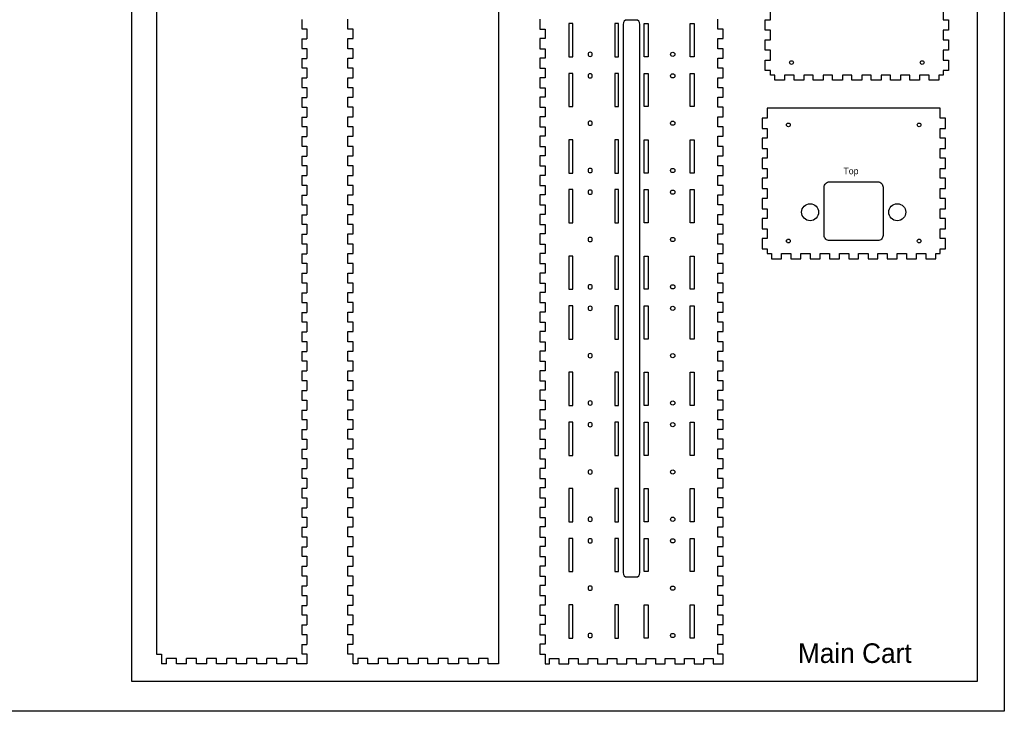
# Model space of a CAD drawing. Header units: millimetres. Extents: x 4766 to 5950, y 3833 to 4674.
# Tile 2 of 3: x 5197 to 5950, y 3833 to 4362. Entities that reach past the tile are written whole.
import ezdxf

# ---------------------------------------------------------------- set-up
doc = ezdxf.new("R2010")
doc.units = ezdxf.units.MM
doc.layers.get('0').update_dxf_attribs({"true_color": 0xe7f0ff})
doc.layers.add('DEFAULT', color=7, linetype='Continuous')
doc.layers.add('test', color=4, linetype='Continuous')

msp = doc.modelspace()

# ---------------------------------------------------------------- linework, layer by layer
at = {"color": 5}
for p, q in [((5900.87, 4294.57), (5768.67, 4294.57)), ((5768.67, 4294.57), (5768.67, 4286.99)), ((5900.87, 4286.99), (5900.87, 4294.57)), ((5768.67, 4286.99), (5764.67, 4286.99)), ((5764.67, 4286.99), (5764.67, 4279.11)), ((5904.87, 4286.99), (5900.87, 4286.99)), ((5904.87, 4279.11), (5904.87, 4286.99)), ((5764.67, 4279.11), (5768.67, 4279.11)), ((5768.67, 4279.11), (5768.67, 4271.63)), ((5900.87, 4271.63), (5900.87, 4279.11)), ((5900.87, 4279.11), (5904.87, 4279.11)), ((5768.67, 4271.63), (5764.67, 4271.63)), ((5764.67, 4271.63), (5764.67, 4263.75)), ((5904.87, 4271.63), (5900.87, 4271.63)), ((5904.87, 4263.75), (5904.87, 4271.63)), ((5764.67, 4263.75), (5768.67, 4263.75)), ((5768.67, 4263.75), (5768.67, 4256.27)), ((5900.87, 4256.27), (5900.87, 4263.75)), ((5900.87, 4263.75), (5904.87, 4263.75)), ((5768.67, 4256.27), (5764.67, 4256.27)), ((5764.67, 4256.27), (5764.67, 4248.39)), ((5904.87, 4256.27), (5900.87, 4256.27)), ((5904.87, 4248.39), (5904.87, 4256.27)), ((5764.67, 4248.39), (5768.67, 4248.39)), ((5768.67, 4248.39), (5768.67, 4240.91)), ((5900.87, 4240.91), (5900.87, 4248.39)), ((5900.87, 4248.39), (5904.87, 4248.39)), ((5768.67, 4240.91), (5764.67, 4240.91)), ((5764.67, 4240.91), (5764.67, 4233.03)), ((5904.87, 4240.91), (5900.87, 4240.91)), ((5904.87, 4233.03), (5904.87, 4240.91)), ((5764.67, 4233.03), (5768.67, 4233.03)), ((5768.67, 4233.03), (5768.67, 4225.55)), ((5900.87, 4225.55), (5900.87, 4233.03)), ((5900.87, 4233.03), (5904.87, 4233.03)), ((5768.67, 4225.55), (5764.67, 4225.55)), ((5764.67, 4225.55), (5764.67, 4217.67)), ((5904.87, 4225.55), (5900.87, 4225.55)), ((5904.87, 4217.67), (5904.87, 4225.55)), ((5764.67, 4217.67), (5768.67, 4217.67)), ((5768.67, 4217.67), (5768.67, 4210.19)), ((5900.87, 4210.19), (5900.87, 4217.67)), ((5900.87, 4217.67), (5904.87, 4217.67)), ((5768.67, 4210.19), (5764.67, 4210.19)), ((5764.67, 4210.19), (5764.67, 4202.31)), ((5904.87, 4210.19), (5900.87, 4210.19)), ((5904.87, 4202.31), (5904.87, 4210.19)), ((5764.67, 4202.31), (5768.67, 4202.31)), ((5768.67, 4202.31), (5768.67, 4194.83)), ((5900.87, 4194.83), (5900.87, 4202.31)), ((5900.87, 4202.31), (5904.87, 4202.31)), ((5768.67, 4194.83), (5764.67, 4194.83)), ((5764.67, 4194.83), (5764.67, 4186.95)), ((5904.87, 4194.83), (5900.87, 4194.83)), ((5904.87, 4186.95), (5904.87, 4194.83)), ((5764.67, 4186.95), (5768.67, 4186.95)), ((5768.67, 4186.95), (5768.67, 4183.37)), ((5768.67, 4183.37), (5771.95, 4183.37)), ((5771.95, 4183.37), (5771.95, 4179.37)), ((5779.52, 4179.37), (5779.52, 4183.37)), ((5779.52, 4183.37), (5786.7, 4183.37)), ((5786.7, 4183.37), (5786.7, 4179.37)), ((5794.28, 4179.37), (5794.28, 4183.37)), ((5794.28, 4183.37), (5801.46, 4183.37)), ((5801.46, 4183.37), (5801.46, 4179.37)), ((5809.04, 4179.37), (5809.04, 4183.37)), ((5809.04, 4183.37), (5816.22, 4183.37)), ((5816.22, 4183.37), (5816.22, 4179.37)), ((5823.8, 4179.37), (5823.8, 4183.37)), ((5823.8, 4183.37), (5830.98, 4183.37)), ((5830.98, 4183.37), (5830.98, 4179.37)), ((5838.56, 4179.37), (5838.56, 4183.37)), ((5838.56, 4183.37), (5845.74, 4183.37)), ((5845.74, 4183.37), (5845.74, 4179.37)), ((5853.31, 4179.37), (5853.31, 4183.37)), ((5853.31, 4183.37), (5860.49, 4183.37)), ((5860.49, 4183.37), (5860.49, 4179.37)), ((5868.07, 4179.37), (5868.07, 4183.37)), ((5868.07, 4183.37), (5875.25, 4183.37)), ((5875.25, 4183.37), (5875.25, 4179.37)), ((5882.83, 4179.37), (5882.83, 4183.37)), ((5882.83, 4183.37), (5890.01, 4183.37)), ((5890.01, 4183.37), (5890.01, 4179.37)), ((5897.59, 4179.37), (5897.59, 4183.37)), ((5897.59, 4183.37), (5900.87, 4183.37)), ((5900.87, 4183.37), (5900.87, 4186.95)), ((5900.87, 4186.95), (5904.87, 4186.95)), ((5771.95, 4179.37), (5779.52, 4179.37)), ((5786.7, 4179.37), (5794.28, 4179.37)), ((5801.46, 4179.37), (5809.04, 4179.37)), ((5816.22, 4179.37), (5823.8, 4179.37)), ((5830.98, 4179.37), (5838.56, 4179.37)), ((5845.74, 4179.37), (5853.31, 4179.37)), ((5860.49, 4179.37), (5868.07, 4179.37)), ((5875.25, 4179.37), (5882.83, 4179.37)), ((5890.01, 4179.37), (5897.59, 4179.37))]:
    msp.add_line(p, q, dxfattribs=at)
for points in [[(5562.93, 4429.79), (5562.93, 3869.59), (5555.15, 3869.59), (5555.15, 3873.59), (5547.67, 3873.59), (5547.67, 3869.59), (5539.79, 3869.59), (5539.79, 3873.59), (5532.31, 3873.59), (5532.31, 3869.59), (5524.43, 3869.59), (5524.43, 3873.59), (5516.95, 3873.59), (5516.95, 3869.59), (5509.07, 3869.59), (5509.07, 3873.59), (5501.59, 3873.59), (5501.59, 3869.59), (5493.71, 3869.59), (5493.71, 3873.59), (5486.23, 3873.59), (5486.23, 3869.59), (5478.35, 3869.59), (5478.35, 3873.59), (5470.87, 3873.59), (5470.87, 3869.59), (5462.99, 3869.59), (5462.99, 3873.59), (5455.51, 3873.59), (5455.51, 3869.59), (5451.73, 3869.59), (5451.73, 3876.96), (5447.73, 3876.96), (5447.73, 3884.63), (5451.73, 3884.63), (5451.73, 3891.9), (5447.73, 3891.9), (5447.73, 3899.57), (5451.73, 3899.57), (5451.73, 3906.84), (5447.73, 3906.84), (5447.73, 3914.51), (5451.73, 3914.51), (5451.73, 3921.78), (5447.73, 3921.78), (5447.73, 3929.45), (5451.73, 3929.45), (5451.73, 3936.72), (5447.73, 3936.72), (5447.73, 3944.39), (5451.73, 3944.39), (5451.73, 3951.66), (5447.73, 3951.66), (5447.73, 3959.33), (5451.73, 3959.33), (5451.73, 3966.6), (5447.73, 3966.6), (5447.73, 3974.26), (5451.73, 3974.26), (5451.73, 3981.53), (5447.73, 3981.53), (5447.73, 3989.2), (5451.73, 3989.2), (5451.73, 3996.47), (5447.73, 3996.47), (5447.73, 4004.14), (5451.73, 4004.14), (5451.73, 4011.41), (5447.73, 4011.41), (5447.73, 4019.08), (5451.73, 4019.08), (5451.73, 4026.35), (5447.73, 4026.35), (5447.73, 4034.02), (5451.73, 4034.02), (5451.73, 4041.29), (5447.73, 4041.29), (5447.73, 4048.96), (5451.73, 4048.96), (5451.73, 4056.23), (5447.73, 4056.23), (5447.73, 4063.9), (5451.73, 4063.9), (5451.73, 4071.17), (5447.73, 4071.17), (5447.73, 4078.84), (5451.73, 4078.84), (5451.73, 4086.1), (5447.73, 4086.1), (5447.73, 4093.77), (5451.73, 4093.77), (5451.73, 4101.04), (5447.73, 4101.04), (5447.73, 4108.71), (5451.73, 4108.71), (5451.73, 4115.98), (5447.73, 4115.98), (5447.73, 4123.65), (5451.73, 4123.65), (5451.73, 4130.92), (5447.73, 4130.92), (5447.73, 4138.59), (5451.73, 4138.59), (5451.73, 4145.86), (5447.73, 4145.86), (5447.73, 4153.53), (5451.73, 4153.53), (5451.73, 4160.8), (5447.73, 4160.8), (5447.73, 4168.47), (5451.73, 4168.47), (5451.73, 4175.74), (5447.73, 4175.74), (5447.73, 4183.41), (5451.73, 4183.41), (5451.73, 4190.67), (5447.73, 4190.67), (5447.73, 4198.34), (5451.73, 4198.34), (5451.73, 4205.61), (5447.73, 4205.61), (5447.73, 4213.28), (5451.73, 4213.28), (5451.73, 4220.55), (5447.73, 4220.55), (5447.73, 4228.22), (5451.73, 4228.22), (5451.73, 4235.49), (5447.73, 4235.49), (5447.73, 4243.16), (5451.73, 4243.16), (5451.73, 4250.43), (5447.73, 4250.43), (5447.73, 4258.1), (5451.73, 4258.1), (5451.73, 4265.37), (5447.73, 4265.37), (5447.73, 4273.04), (5451.73, 4273.04), (5451.73, 4280.31), (5447.73, 4280.31), (5447.73, 4287.98), (5451.73, 4287.98), (5451.73, 4295.25), (5447.73, 4295.25), (5447.73, 4302.92), (5451.73, 4302.92), (5451.73, 4310.18), (5447.73, 4310.18), (5447.73, 4317.85), (5451.73, 4317.85), (5451.73, 4325.12), (5447.73, 4325.12), (5447.73, 4332.79), (5451.73, 4332.79), (5451.73, 4340.06), (5447.73, 4340.06), (5447.73, 4347.73), (5451.73, 4347.73), (5451.73, 4355), (5447.73, 4355), (5447.73, 4362.67)], [(5903.25, 4369.54), (5903.25, 4362.06), (5907.25, 4362.06), (5907.25, 4354.18), (5903.25, 4354.18), (5903.25, 4346.7), (5907.25, 4346.7), (5907.25, 4338.82), (5903.25, 4338.82), (5903.25, 4331.34), (5907.25, 4331.34), (5907.25, 4323.46), (5903.25, 4323.46), (5903.25, 4319.88), (5899.97, 4319.88), (5899.97, 4315.88), (5892.39, 4315.88), (5892.39, 4319.88), (5885.22, 4319.88), (5885.22, 4315.88), (5877.64, 4315.88), (5877.64, 4319.88), (5870.46, 4319.88), (5870.46, 4315.88), (5862.88, 4315.88), (5862.88, 4319.88), (5855.7, 4319.88), (5855.7, 4315.88), (5848.12, 4315.88), (5848.12, 4319.88), (5840.94, 4319.88), (5840.94, 4315.88), (5833.36, 4315.88), (5833.36, 4319.88), (5826.18, 4319.88), (5826.18, 4315.88), (5818.6, 4315.88), (5818.6, 4319.88), (5811.43, 4319.88), (5811.43, 4315.88), (5803.85, 4315.88), (5803.85, 4319.88), (5796.67, 4319.88), (5796.67, 4315.88), (5789.09, 4315.88), (5789.09, 4319.88), (5781.91, 4319.88), (5781.91, 4315.88), (5774.33, 4315.88), (5774.33, 4319.88), (5771.05, 4319.88), (5771.05, 4323.46), (5767.05, 4323.46), (5767.05, 4331.34), (5771.05, 4331.34), (5771.05, 4338.82), (5767.05, 4338.82), (5767.05, 4346.7), (5771.05, 4346.7), (5771.05, 4354.18), (5767.05, 4354.18), (5767.05, 4362.06), (5771.05, 4362.06), (5771.05, 4369.54)], [(5594.62, 4362.67), (5594.62, 4355), (5598.62, 4355), (5598.62, 4347.73), (5594.62, 4347.73), (5594.62, 4340.06), (5598.62, 4340.06), (5598.62, 4332.79), (5594.62, 4332.79), (5594.62, 4325.12), (5598.62, 4325.12), (5598.62, 4317.85), (5594.62, 4317.85), (5594.62, 4310.18), (5598.62, 4310.18), (5598.62, 4302.92), (5594.62, 4302.92), (5594.62, 4295.25), (5598.62, 4295.25), (5598.62, 4287.98), (5594.62, 4287.98), (5594.62, 4280.31), (5598.62, 4280.31), (5598.62, 4273.04), (5594.62, 4273.04), (5594.62, 4265.37), (5598.62, 4265.37), (5598.62, 4258.1), (5594.62, 4258.1), (5594.62, 4250.43), (5598.62, 4250.43), (5598.62, 4243.16), (5594.62, 4243.16), (5594.62, 4235.49), (5598.62, 4235.49), (5598.62, 4228.22), (5594.62, 4228.22), (5594.62, 4220.55), (5598.62, 4220.55), (5598.62, 4213.28), (5594.62, 4213.28), (5594.62, 4205.61), (5598.62, 4205.61), (5598.62, 4198.34), (5594.62, 4198.34), (5594.62, 4190.67), (5598.62, 4190.67), (5598.62, 4183.41), (5594.62, 4183.41), (5594.62, 4175.74), (5598.62, 4175.74), (5598.62, 4168.47), (5594.62, 4168.47), (5594.62, 4160.8), (5598.62, 4160.8), (5598.62, 4153.53), (5594.62, 4153.53), (5594.62, 4145.86), (5598.62, 4145.86), (5598.62, 4138.59), (5594.62, 4138.59), (5594.62, 4130.92), (5598.62, 4130.92), (5598.62, 4123.65), (5594.62, 4123.65), (5594.62, 4115.98), (5598.62, 4115.98), (5598.62, 4108.71), (5594.62, 4108.71), (5594.62, 4101.04), (5598.62, 4101.04), (5598.62, 4093.77), (5594.62, 4093.77), (5594.62, 4086.1), (5598.62, 4086.1), (5598.62, 4078.84), (5594.62, 4078.84), (5594.62, 4071.17), (5598.62, 4071.17), (5598.62, 4063.9), (5594.62, 4063.9), (5594.62, 4056.23), (5598.62, 4056.23), (5598.62, 4048.96), (5594.62, 4048.96), (5594.62, 4041.29), (5598.62, 4041.29), (5598.62, 4034.02), (5594.62, 4034.02), (5594.62, 4026.35), (5598.62, 4026.35), (5598.62, 4019.08), (5594.62, 4019.08), (5594.62, 4011.41), (5598.62, 4011.41), (5598.62, 4004.14), (5594.62, 4004.14), (5594.62, 3996.47), (5598.62, 3996.47), (5598.62, 3989.2), (5594.62, 3989.2), (5594.62, 3981.53), (5598.62, 3981.53), (5598.62, 3974.26), (5594.62, 3974.26), (5594.62, 3966.59), (5598.62, 3966.59), (5598.62, 3959.33), (5594.62, 3959.33), (5594.62, 3951.66), (5598.62, 3951.66), (5598.62, 3944.39), (5594.62, 3944.39), (5594.62, 3936.72), (5598.62, 3936.72), (5598.62, 3929.45), (5594.62, 3929.45), (5594.62, 3921.78), (5598.62, 3921.78), (5598.62, 3914.51), (5594.62, 3914.51), (5594.62, 3906.84), (5598.62, 3906.84), (5598.62, 3899.57), (5594.62, 3899.57), (5594.62, 3891.9), (5598.62, 3891.9), (5598.62, 3884.63), (5594.62, 3884.63), (5594.62, 3876.96), (5598.62, 3876.96), (5598.62, 3869.59), (5602.09, 3869.59), (5602.09, 3873.59), (5609.27, 3873.59), (5609.27, 3869.59), (5616.85, 3869.59), (5616.85, 3873.59), (5624.03, 3873.59), (5624.03, 3869.59), (5631.61, 3869.59), (5631.61, 3873.59), (5638.79, 3873.59), (5638.79, 3869.59), (5646.37, 3869.59), (5646.37, 3873.59), (5653.55, 3873.59), (5653.55, 3869.59), (5661.13, 3869.59), (5661.13, 3873.59), (5668.31, 3873.59), (5668.31, 3869.59), (5675.88, 3869.59), (5675.88, 3873.59), (5683.06, 3873.59), (5683.06, 3869.59), (5690.64, 3869.59), (5690.64, 3873.59), (5697.82, 3873.59), (5697.82, 3869.59), (5705.4, 3869.59), (5705.4, 3873.59), (5712.58, 3873.59), (5712.58, 3869.59), (5720.16, 3869.59), (5720.16, 3873.59), (5727.34, 3873.59), (5727.34, 3869.59), (5734.82, 3869.59), (5734.82, 3876.96), (5730.82, 3876.96), (5730.82, 3884.63), (5734.82, 3884.63), (5734.82, 3891.9), (5730.82, 3891.9), (5730.82, 3899.57), (5734.82, 3899.57), (5734.82, 3906.84), (5730.82, 3906.84), (5730.82, 3914.51), (5734.82, 3914.51), (5734.82, 3921.78), (5730.82, 3921.78), (5730.82, 3929.45), (5734.82, 3929.45), (5734.82, 3936.72), (5730.82, 3936.72), (5730.82, 3944.39), (5734.82, 3944.39), (5734.82, 3951.66), (5730.82, 3951.66), (5730.82, 3959.33), (5734.82, 3959.33), (5734.82, 3966.59), (5730.82, 3966.59), (5730.82, 3974.26), (5734.82, 3974.26), (5734.82, 3981.53), (5730.82, 3981.53), (5730.82, 3989.2), (5734.82, 3989.2), (5734.82, 3996.47), (5730.82, 3996.47), (5730.82, 4004.14), (5734.82, 4004.14), (5734.82, 4011.41), (5730.82, 4011.41), (5730.82, 4019.08), (5734.82, 4019.08), (5734.82, 4026.35), (5730.82, 4026.35), (5730.82, 4034.02), (5734.82, 4034.02), (5734.82, 4041.29), (5730.82, 4041.29), (5730.82, 4048.96), (5734.82, 4048.96), (5734.82, 4056.23), (5730.82, 4056.23), (5730.82, 4063.9), (5734.82, 4063.9), (5734.82, 4071.17), (5730.82, 4071.17), (5730.82, 4078.84), (5734.82, 4078.84), (5734.82, 4086.1), (5730.82, 4086.1), (5730.82, 4093.77), (5734.82, 4093.77), (5734.82, 4101.04), (5730.82, 4101.04), (5730.82, 4108.71), (5734.82, 4108.71), (5734.82, 4115.98), (5730.82, 4115.98), (5730.82, 4123.65), (5734.82, 4123.65), (5734.82, 4130.92), (5730.82, 4130.92), (5730.82, 4138.59), (5734.82, 4138.59), (5734.82, 4145.86), (5730.82, 4145.86), (5730.82, 4153.53), (5734.82, 4153.53), (5734.82, 4160.8), (5730.82, 4160.8), (5730.82, 4168.47), (5734.82, 4168.47), (5734.82, 4175.74), (5730.82, 4175.74), (5730.82, 4183.41), (5734.82, 4183.41), (5734.82, 4190.67), (5730.82, 4190.67), (5730.82, 4198.34), (5734.82, 4198.34), (5734.82, 4205.61), (5730.82, 4205.61), (5730.82, 4213.28), (5734.82, 4213.28), (5734.82, 4220.55), (5730.82, 4220.55), (5730.82, 4228.22), (5734.82, 4228.22), (5734.82, 4235.49), (5730.82, 4235.49), (5730.82, 4243.16), (5734.82, 4243.16), (5734.82, 4250.43), (5730.82, 4250.43), (5730.82, 4258.1), (5734.82, 4258.1), (5734.82, 4265.37), (5730.82, 4265.37), (5730.82, 4273.04), (5734.82, 4273.04), (5734.82, 4280.31), (5730.82, 4280.31), (5730.82, 4287.98), (5734.82, 4287.98), (5734.82, 4295.25), (5730.82, 4295.25), (5730.82, 4302.92), (5734.82, 4302.92), (5734.82, 4310.18), (5730.82, 4310.18), (5730.82, 4317.85), (5734.82, 4317.85), (5734.82, 4325.12), (5730.82, 4325.12), (5730.82, 4332.79), (5734.82, 4332.79), (5734.82, 4340.06), (5730.82, 4340.06), (5730.82, 4347.73), (5734.82, 4347.73), (5734.82, 4355), (5730.82, 4355), (5730.82, 4362.67)], [(5667.89, 4361.97), (5661.54, 4361.97)], [(5616.84, 4359.24), (5616.84, 4333.84)], [(5619.76, 4359.24), (5616.84, 4359.24)], [(5619.76, 4333.84), (5619.76, 4359.24)], [(5619.76, 4333.84), (5619.76, 4359.24)], [(5654.94, 4359.24), (5652.02, 4359.24)], [(5652.02, 4359.24), (5652.02, 4333.84)], [(5654.94, 4333.84), (5654.94, 4359.24)], [(5658.37, 4358.65), (5658.37, 3939.34)], [(5671.07, 3939.34), (5671.07, 4358.65)], [(5674.49, 4359.24), (5677.42, 4359.24)], [(5674.49, 4333.84), (5674.49, 4359.24)], [(5677.42, 4359.24), (5677.42, 4333.84)], [(5709.67, 4333.84), (5709.67, 4359.24)], [(5709.67, 4359.24), (5712.59, 4359.24)], [(5712.59, 4359.24), (5712.59, 4333.84)], [(5616.84, 4333.84), (5619.76, 4333.84)], [(5652.02, 4333.84), (5654.94, 4333.84)], [(5677.42, 4333.84), (5674.49, 4333.84)], [(5712.59, 4333.84), (5709.67, 4333.84)], [(5616.84, 4321.14), (5616.84, 4295.74)], [(5619.76, 4321.14), (5616.84, 4321.14)], [(5619.76, 4295.74), (5619.76, 4321.14)], [(5654.94, 4321.14), (5652.02, 4321.14)], [(5652.02, 4321.14), (5652.02, 4295.74)], [(5654.94, 4295.74), (5654.94, 4321.14)], [(5674.49, 4321.14), (5677.42, 4321.14)], [(5674.49, 4295.74), (5674.49, 4321.14)], [(5677.42, 4321.14), (5677.42, 4295.74)], [(5709.67, 4295.74), (5709.67, 4321.14)], [(5709.67, 4321.14), (5712.59, 4321.14)], [(5712.59, 4321.14), (5712.59, 4295.74)], [(5616.84, 4295.74), (5619.76, 4295.74)], [(5652.02, 4295.74), (5654.94, 4295.74)], [(5677.42, 4295.74), (5674.49, 4295.74)], [(5712.59, 4295.74), (5709.67, 4295.74)], [(5616.84, 4270.34), (5616.84, 4244.94)], [(5619.76, 4270.34), (5616.84, 4270.34)], [(5619.76, 4244.94), (5619.76, 4270.34)], [(5619.76, 4244.94), (5619.76, 4270.34)], [(5654.94, 4270.34), (5652.02, 4270.34)], [(5652.02, 4270.34), (5652.02, 4244.94)], [(5654.94, 4244.94), (5654.94, 4270.34)], [(5674.49, 4270.34), (5677.42, 4270.34)], [(5674.49, 4244.94), (5674.49, 4270.34)], [(5677.42, 4270.34), (5677.42, 4244.94)], [(5709.67, 4244.94), (5709.67, 4270.34)], [(5709.67, 4270.34), (5712.59, 4270.34)], [(5712.59, 4270.34), (5712.59, 4244.94)], [(5616.84, 4244.94), (5619.76, 4244.94)], [(5652.02, 4244.94), (5654.94, 4244.94)], [(5677.42, 4244.94), (5674.49, 4244.94)], [(5712.59, 4244.94), (5709.67, 4244.94)], [(5616.84, 4232.24), (5616.84, 4206.84)], [(5619.76, 4232.24), (5616.84, 4232.24)], [(5619.76, 4206.84), (5619.76, 4232.24)], [(5654.94, 4232.24), (5652.02, 4232.24)], [(5652.02, 4232.24), (5652.02, 4206.84)], [(5654.94, 4206.84), (5654.94, 4232.24)], [(5674.49, 4232.24), (5677.42, 4232.24)], [(5674.49, 4206.84), (5674.49, 4232.24)], [(5677.42, 4232.24), (5677.42, 4206.84)], [(5709.67, 4206.84), (5709.67, 4232.24)], [(5709.67, 4232.24), (5712.59, 4232.24)], [(5712.59, 4232.24), (5712.59, 4206.84)], [(5616.84, 4206.84), (5619.76, 4206.84)], [(5652.02, 4206.84), (5654.94, 4206.84)], [(5677.42, 4206.84), (5674.49, 4206.84)], [(5712.59, 4206.84), (5709.67, 4206.84)], [(5616.84, 4181.44), (5616.84, 4156.04)], [(5619.76, 4181.44), (5616.84, 4181.44)], [(5619.76, 4156.04), (5619.76, 4181.44)], [(5619.76, 4156.04), (5619.76, 4181.44)], [(5654.94, 4181.44), (5652.02, 4181.44)], [(5652.02, 4181.44), (5652.02, 4156.04)], [(5654.94, 4156.04), (5654.94, 4181.44)], [(5674.49, 4181.44), (5677.42, 4181.44)], [(5674.49, 4156.04), (5674.49, 4181.44)], [(5677.42, 4181.44), (5677.42, 4156.04)], [(5709.67, 4156.04), (5709.67, 4181.44)], [(5709.67, 4181.44), (5712.59, 4181.44)], [(5712.59, 4181.44), (5712.59, 4156.04)], [(5616.84, 4156.04), (5619.76, 4156.04)], [(5652.02, 4156.04), (5654.94, 4156.04)], [(5677.42, 4156.04), (5674.49, 4156.04)], [(5712.59, 4156.04), (5709.67, 4156.04)], [(5616.84, 4143.34), (5616.84, 4117.94)], [(5619.76, 4143.34), (5616.84, 4143.34)], [(5619.76, 4117.94), (5619.76, 4143.34)], [(5654.94, 4143.34), (5652.02, 4143.34)], [(5652.02, 4143.34), (5652.02, 4117.94)], [(5654.94, 4117.94), (5654.94, 4143.34)], [(5674.49, 4143.34), (5677.42, 4143.34)], [(5674.49, 4117.94), (5674.49, 4143.34)], [(5677.42, 4143.34), (5677.42, 4117.94)], [(5709.67, 4117.94), (5709.67, 4143.34)], [(5709.67, 4143.34), (5712.59, 4143.34)], [(5712.59, 4143.34), (5712.59, 4117.94)], [(5616.84, 4117.94), (5619.76, 4117.94)], [(5652.02, 4117.94), (5654.94, 4117.94)], [(5677.42, 4117.94), (5674.49, 4117.94)], [(5712.59, 4117.94), (5709.67, 4117.94)], [(5616.84, 4092.54), (5616.84, 4067.14)], [(5619.76, 4092.54), (5616.84, 4092.54)], [(5619.76, 4067.14), (5619.76, 4092.54)], [(5619.76, 4067.14), (5619.76, 4092.54)], [(5654.94, 4092.54), (5652.02, 4092.54)], [(5652.02, 4092.54), (5652.02, 4067.14)], [(5654.94, 4067.14), (5654.94, 4092.54)], [(5674.49, 4092.54), (5677.42, 4092.54)], [(5674.49, 4067.14), (5674.49, 4092.54)], [(5677.42, 4092.54), (5677.42, 4067.14)], [(5709.67, 4067.14), (5709.67, 4092.54)], [(5709.67, 4092.54), (5712.59, 4092.54)], [(5712.59, 4092.54), (5712.59, 4067.14)], [(5616.84, 4067.14), (5619.76, 4067.14)], [(5652.02, 4067.14), (5654.94, 4067.14)], [(5677.42, 4067.14), (5674.49, 4067.14)], [(5712.59, 4067.14), (5709.67, 4067.14)], [(5616.84, 4054.44), (5616.84, 4029.04)], [(5619.76, 4054.44), (5616.84, 4054.44)], [(5619.76, 4029.04), (5619.76, 4054.44)], [(5654.94, 4054.44), (5652.02, 4054.44)], [(5652.02, 4054.44), (5652.02, 4029.04)], [(5654.94, 4029.04), (5654.94, 4054.44)], [(5674.49, 4054.44), (5677.42, 4054.44)], [(5674.49, 4029.04), (5674.49, 4054.44)], [(5677.42, 4054.44), (5677.42, 4029.04)], [(5709.67, 4029.04), (5709.67, 4054.44)], [(5709.67, 4054.44), (5712.59, 4054.44)], [(5712.59, 4054.44), (5712.59, 4029.04)], [(5616.84, 4029.04), (5619.76, 4029.04)], [(5652.02, 4029.04), (5654.94, 4029.04)], [(5677.42, 4029.04), (5674.49, 4029.04)], [(5712.59, 4029.04), (5709.67, 4029.04)], [(5616.84, 4003.64), (5616.84, 3978.24)], [(5619.76, 4003.64), (5616.84, 4003.64)], [(5619.76, 3978.24), (5619.76, 4003.64)], [(5619.76, 3978.24), (5619.76, 4003.64)], [(5654.94, 4003.64), (5652.02, 4003.64)], [(5652.02, 4003.64), (5652.02, 3978.24)], [(5654.94, 3978.24), (5654.94, 4003.64)], [(5674.49, 4003.64), (5677.42, 4003.64)], [(5674.49, 3978.24), (5674.49, 4003.64)], [(5677.42, 4003.64), (5677.42, 3978.24)], [(5709.67, 3978.24), (5709.67, 4003.64)], [(5709.67, 4003.64), (5712.59, 4003.64)], [(5712.59, 4003.64), (5712.59, 3978.24)], [(5616.84, 3978.24), (5619.76, 3978.24)], [(5652.02, 3978.24), (5654.94, 3978.24)], [(5677.42, 3978.24), (5674.49, 3978.24)], [(5712.59, 3978.24), (5709.67, 3978.24)], [(5616.84, 3965.54), (5616.84, 3940.14)], [(5619.76, 3965.54), (5616.84, 3965.54)], [(5619.76, 3940.14), (5619.76, 3965.54)], [(5654.94, 3965.54), (5652.02, 3965.54)], [(5652.02, 3965.54), (5652.02, 3940.14)], [(5654.94, 3940.14), (5654.94, 3965.54)], [(5674.49, 3965.54), (5677.42, 3965.54)], [(5674.49, 3940.14), (5674.49, 3965.54)], [(5677.42, 3965.54), (5677.42, 3940.14)], [(5709.67, 3940.14), (5709.67, 3965.54)], [(5709.67, 3965.54), (5712.59, 3965.54)], [(5712.59, 3965.54), (5712.59, 3940.14)], [(5616.84, 3940.14), (5619.76, 3940.14)], [(5652.02, 3940.14), (5654.94, 3940.14)], [(5677.42, 3940.14), (5674.49, 3940.14)], [(5712.59, 3940.14), (5709.67, 3940.14)], [(5661.54, 3936.01), (5667.89, 3936.01)], [(5616.84, 3914.74), (5616.84, 3889.34)], [(5619.76, 3914.74), (5616.84, 3914.74)], [(5619.76, 3889.34), (5619.76, 3914.74)], [(5619.76, 3889.34), (5619.76, 3914.74)], [(5654.94, 3914.74), (5652.02, 3914.74)], [(5652.02, 3914.74), (5652.02, 3889.34)], [(5654.94, 3889.34), (5654.94, 3914.74)], [(5674.49, 3914.74), (5677.42, 3914.74)], [(5674.49, 3889.34), (5674.49, 3914.74)], [(5677.42, 3914.74), (5677.42, 3889.34)], [(5709.67, 3889.34), (5709.67, 3914.74)], [(5709.67, 3914.74), (5712.59, 3914.74)], [(5712.59, 3914.74), (5712.59, 3889.34)], [(5616.84, 3889.34), (5619.76, 3889.34)], [(5652.02, 3889.34), (5654.94, 3889.34)], [(5677.42, 3889.34), (5674.49, 3889.34)], [(5712.59, 3889.34), (5709.67, 3889.34)]]:
    msp.add_lwpolyline(points, dxfattribs=at)
msp.add_lwpolyline([(5853.19, 4193.24), (5816.19, 4193.24, -0.414214), (5812.19, 4197.24), (5812.19, 4234.24, -0.414214), (5816.19, 4238.24), (5853.19, 4238.24, -0.414214), (5857.19, 4234.24), (5857.19, 4197.24, -0.414214)], format="xyb", close=True, dxfattribs=at)
for centre, radius in [((5787.16, 4329.47), 1.42), ((5887.14, 4329.47), 1.42), ((5784.78, 4281.74), 1.42), ((5884.76, 4281.74), 1.42), ((5801.42, 4214.99), 6.5), ((5868.12, 4214.99), 6.5), ((5784.78, 4192.96), 1.42), ((5884.76, 4192.96), 1.42)]:
    msp.add_circle(centre, radius, dxfattribs=at)
for points in [[(5661.54, 4361.97), (5659.42, 4361.97), (5658.37, 4360.86), (5658.37, 4358.65)], [(5671.07, 4358.65), (5671.07, 4360.86), (5670.01, 4361.97), (5667.89, 4361.97)], [(5658.37, 3939.34), (5658.37, 3937.12), (5659.42, 3936.01), (5661.54, 3936.01)], [(5667.89, 3936.01), (5670.01, 3936.01), (5671.07, 3937.12), (5671.07, 3939.34)]]:
    msp.add_open_spline(points, degree=3, dxfattribs=at)
for points in [[(5634.72, 4335.75), (5634.72, 4334.69), (5634.19, 4334.16), (5633.13, 4334.16), (5632.07, 4334.16), (5631.54, 4334.69), (5631.54, 4335.75), (5631.54, 4336.81), (5632.07, 4337.34), (5633.13, 4337.34), (5634.19, 4337.34), (5634.72, 4336.81), (5634.72, 4335.75)], [(5694.71, 4335.75), (5694.71, 4334.69), (5695.24, 4334.16), (5696.3, 4334.16), (5697.36, 4334.16), (5697.89, 4334.69), (5697.89, 4335.75), (5697.89, 4336.81), (5697.36, 4337.34), (5696.3, 4337.34), (5695.24, 4337.34), (5694.71, 4336.81), (5694.71, 4335.75)], [(5634.72, 4319.24), (5634.72, 4318.18), (5634.19, 4317.65), (5633.13, 4317.65), (5632.07, 4317.65), (5631.54, 4318.18), (5631.54, 4319.24), (5631.54, 4320.3), (5632.07, 4320.83), (5633.13, 4320.83), (5634.19, 4320.83), (5634.72, 4320.3), (5634.72, 4319.24)], [(5694.71, 4319.24), (5694.71, 4318.18), (5695.24, 4317.65), (5696.3, 4317.65), (5697.36, 4317.65), (5697.89, 4318.18), (5697.89, 4319.24), (5697.89, 4320.3), (5697.36, 4320.83), (5696.3, 4320.83), (5695.24, 4320.83), (5694.71, 4320.3), (5694.71, 4319.24)], [(5634.72, 4283.04), (5634.72, 4281.99), (5634.19, 4281.46), (5633.13, 4281.46), (5632.07, 4281.46), (5631.54, 4281.99), (5631.54, 4283.04), (5631.54, 4284.1), (5632.07, 4284.63), (5633.13, 4284.63), (5634.19, 4284.63), (5634.72, 4284.1), (5634.72, 4283.04)], [(5694.71, 4283.04), (5694.71, 4281.99), (5695.24, 4281.46), (5696.3, 4281.46), (5697.36, 4281.46), (5697.89, 4281.99), (5697.89, 4283.04), (5697.89, 4284.1), (5697.36, 4284.63), (5696.3, 4284.63), (5695.24, 4284.63), (5694.71, 4284.1), (5694.71, 4283.04)], [(5634.72, 4246.85), (5634.72, 4245.79), (5634.19, 4245.26), (5633.13, 4245.26), (5632.07, 4245.26), (5631.54, 4245.79), (5631.54, 4246.85), (5631.54, 4247.91), (5632.07, 4248.44), (5633.13, 4248.44), (5634.19, 4248.44), (5634.72, 4247.91), (5634.72, 4246.85)], [(5694.71, 4246.85), (5694.71, 4245.79), (5695.24, 4245.26), (5696.3, 4245.26), (5697.36, 4245.26), (5697.89, 4245.79), (5697.89, 4246.85), (5697.89, 4247.91), (5697.36, 4248.44), (5696.3, 4248.44), (5695.24, 4248.44), (5694.71, 4247.91), (5694.71, 4246.85)], [(5634.72, 4230.34), (5634.72, 4229.28), (5634.19, 4228.75), (5633.13, 4228.75), (5632.07, 4228.75), (5631.54, 4229.28), (5631.54, 4230.34), (5631.54, 4231.4), (5632.07, 4231.93), (5633.13, 4231.93), (5634.19, 4231.93), (5634.72, 4231.4), (5634.72, 4230.34)], [(5694.71, 4230.34), (5694.71, 4229.28), (5695.24, 4228.75), (5696.3, 4228.75), (5697.36, 4228.75), (5697.89, 4229.28), (5697.89, 4230.34), (5697.89, 4231.4), (5697.36, 4231.93), (5696.3, 4231.93), (5695.24, 4231.93), (5694.71, 4231.4), (5694.71, 4230.34)], [(5634.72, 4194.14), (5634.72, 4193.09), (5634.19, 4192.56), (5633.13, 4192.56), (5632.07, 4192.56), (5631.54, 4193.09), (5631.54, 4194.14), (5631.54, 4195.2), (5632.07, 4195.73), (5633.13, 4195.73), (5634.19, 4195.73), (5634.72, 4195.2), (5634.72, 4194.14)], [(5694.71, 4194.14), (5694.71, 4193.09), (5695.24, 4192.56), (5696.3, 4192.56), (5697.36, 4192.56), (5697.89, 4193.09), (5697.89, 4194.14), (5697.89, 4195.2), (5697.36, 4195.73), (5696.3, 4195.73), (5695.24, 4195.73), (5694.71, 4195.2), (5694.71, 4194.14)], [(5634.72, 4157.95), (5634.72, 4156.89), (5634.19, 4156.36), (5633.13, 4156.36), (5632.07, 4156.36), (5631.54, 4156.89), (5631.54, 4157.95), (5631.54, 4159.01), (5632.07, 4159.54), (5633.13, 4159.54), (5634.19, 4159.54), (5634.72, 4159.01), (5634.72, 4157.95)], [(5694.71, 4157.95), (5694.71, 4156.89), (5695.24, 4156.36), (5696.3, 4156.36), (5697.36, 4156.36), (5697.89, 4156.89), (5697.89, 4157.95), (5697.89, 4159.01), (5697.36, 4159.54), (5696.3, 4159.54), (5695.24, 4159.54), (5694.71, 4159.01), (5694.71, 4157.95)], [(5634.72, 4141.44), (5634.72, 4140.38), (5634.19, 4139.85), (5633.13, 4139.85), (5632.07, 4139.85), (5631.54, 4140.38), (5631.54, 4141.44), (5631.54, 4142.5), (5632.07, 4143.03), (5633.13, 4143.03), (5634.19, 4143.03), (5634.72, 4142.5), (5634.72, 4141.44)], [(5694.71, 4141.44), (5694.71, 4140.38), (5695.24, 4139.85), (5696.3, 4139.85), (5697.36, 4139.85), (5697.89, 4140.38), (5697.89, 4141.44), (5697.89, 4142.5), (5697.36, 4143.03), (5696.3, 4143.03), (5695.24, 4143.03), (5694.71, 4142.5), (5694.71, 4141.44)], [(5634.72, 4105.24), (5634.72, 4104.19), (5634.19, 4103.66), (5633.13, 4103.66), (5632.07, 4103.66), (5631.54, 4104.19), (5631.54, 4105.24), (5631.54, 4106.3), (5632.07, 4106.83), (5633.13, 4106.83), (5634.19, 4106.83), (5634.72, 4106.3), (5634.72, 4105.24)], [(5694.71, 4105.24), (5694.71, 4104.19), (5695.24, 4103.66), (5696.3, 4103.66), (5697.36, 4103.66), (5697.89, 4104.19), (5697.89, 4105.24), (5697.89, 4106.3), (5697.36, 4106.83), (5696.3, 4106.83), (5695.24, 4106.83), (5694.71, 4106.3), (5694.71, 4105.24)], [(5634.72, 4069.05), (5634.72, 4067.99), (5634.19, 4067.46), (5633.13, 4067.46), (5632.07, 4067.46), (5631.54, 4067.99), (5631.54, 4069.05), (5631.54, 4070.11), (5632.07, 4070.64), (5633.13, 4070.64), (5634.19, 4070.64), (5634.72, 4070.11), (5634.72, 4069.05)], [(5694.71, 4069.05), (5694.71, 4067.99), (5695.24, 4067.46), (5696.3, 4067.46), (5697.36, 4067.46), (5697.89, 4067.99), (5697.89, 4069.05), (5697.89, 4070.11), (5697.36, 4070.64), (5696.3, 4070.64), (5695.24, 4070.64), (5694.71, 4070.11), (5694.71, 4069.05)], [(5634.72, 4052.54), (5634.72, 4051.48), (5634.19, 4050.95), (5633.13, 4050.95), (5632.07, 4050.95), (5631.54, 4051.48), (5631.54, 4052.54), (5631.54, 4053.6), (5632.07, 4054.13), (5633.13, 4054.13), (5634.19, 4054.13), (5634.72, 4053.6), (5634.72, 4052.54)], [(5694.71, 4052.54), (5694.71, 4051.48), (5695.24, 4050.95), (5696.3, 4050.95), (5697.36, 4050.95), (5697.89, 4051.48), (5697.89, 4052.54), (5697.89, 4053.6), (5697.36, 4054.13), (5696.3, 4054.13), (5695.24, 4054.13), (5694.71, 4053.6), (5694.71, 4052.54)], [(5634.72, 4016.34), (5634.72, 4015.29), (5634.19, 4014.76), (5633.13, 4014.76), (5632.07, 4014.76), (5631.54, 4015.29), (5631.54, 4016.34), (5631.54, 4017.4), (5632.07, 4017.93), (5633.13, 4017.93), (5634.19, 4017.93), (5634.72, 4017.4), (5634.72, 4016.34)], [(5694.71, 4016.34), (5694.71, 4015.29), (5695.24, 4014.76), (5696.3, 4014.76), (5697.36, 4014.76), (5697.89, 4015.29), (5697.89, 4016.34), (5697.89, 4017.4), (5697.36, 4017.93), (5696.3, 4017.93), (5695.24, 4017.93), (5694.71, 4017.4), (5694.71, 4016.34)], [(5634.72, 3980.15), (5634.72, 3979.09), (5634.19, 3978.56), (5633.13, 3978.56), (5632.07, 3978.56), (5631.54, 3979.09), (5631.54, 3980.15), (5631.54, 3981.21), (5632.07, 3981.74), (5633.13, 3981.74), (5634.19, 3981.74), (5634.72, 3981.21), (5634.72, 3980.15)], [(5694.71, 3980.15), (5694.71, 3979.09), (5695.24, 3978.56), (5696.3, 3978.56), (5697.36, 3978.56), (5697.89, 3979.09), (5697.89, 3980.15), (5697.89, 3981.21), (5697.36, 3981.74), (5696.3, 3981.74), (5695.24, 3981.74), (5694.71, 3981.21), (5694.71, 3980.15)], [(5634.72, 3963.64), (5634.72, 3962.58), (5634.19, 3962.05), (5633.13, 3962.05), (5632.07, 3962.05), (5631.54, 3962.58), (5631.54, 3963.64), (5631.54, 3964.7), (5632.07, 3965.23), (5633.13, 3965.23), (5634.19, 3965.23), (5634.72, 3964.7), (5634.72, 3963.64)], [(5694.71, 3963.64), (5694.71, 3962.58), (5695.24, 3962.05), (5696.3, 3962.05), (5697.36, 3962.05), (5697.89, 3962.58), (5697.89, 3963.64), (5697.89, 3964.7), (5697.36, 3965.23), (5696.3, 3965.23), (5695.24, 3965.23), (5694.71, 3964.7), (5694.71, 3963.64)], [(5634.72, 3927.44), (5634.72, 3926.39), (5634.19, 3925.86), (5633.13, 3925.86), (5632.07, 3925.86), (5631.54, 3926.39), (5631.54, 3927.44), (5631.54, 3928.5), (5632.07, 3929.03), (5633.13, 3929.03), (5634.19, 3929.03), (5634.72, 3928.5), (5634.72, 3927.44)], [(5694.71, 3927.44), (5694.71, 3926.39), (5695.24, 3925.86), (5696.3, 3925.86), (5697.36, 3925.86), (5697.89, 3926.39), (5697.89, 3927.44), (5697.89, 3928.5), (5697.36, 3929.03), (5696.3, 3929.03), (5695.24, 3929.03), (5694.71, 3928.5), (5694.71, 3927.44)], [(5634.72, 3891.25), (5634.72, 3890.19), (5634.19, 3889.66), (5633.13, 3889.66), (5632.07, 3889.66), (5631.54, 3890.19), (5631.54, 3891.25), (5631.54, 3892.31), (5632.07, 3892.84), (5633.13, 3892.84), (5634.19, 3892.84), (5634.72, 3892.31), (5634.72, 3891.25)], [(5694.71, 3891.25), (5694.71, 3890.19), (5695.24, 3889.66), (5696.3, 3889.66), (5697.36, 3889.66), (5697.89, 3890.19), (5697.89, 3891.25), (5697.89, 3892.31), (5697.36, 3892.84), (5696.3, 3892.84), (5695.24, 3892.84), (5694.71, 3892.31), (5694.71, 3891.25)]]:
    msp.add_open_spline(points, degree=3, knots=[0, 0, 0, 0, 1, 1, 1, 2, 2, 2, 3, 3, 3, 4, 4, 4, 4], dxfattribs=at)
at = {"layer": 'DEFAULT', "color": 5}
for points in [[(5301.29, 4422.42), (5301.29, 3876.96)], [(5412.49, 4362.47), (5412.49, 4355.2)], [(5412.49, 4355.2), (5416.49, 4355.2)], [(5416.49, 4355.2), (5416.49, 4347.53)], [(5412.49, 4347.53), (5416.49, 4347.53)], [(5412.49, 4347.53), (5412.49, 4340.26)], [(5412.49, 4340.26), (5416.49, 4340.26)], [(5416.49, 4340.26), (5416.49, 4332.59)], [(5412.49, 4332.59), (5416.49, 4332.59)], [(5412.49, 4332.59), (5412.49, 4325.32)], [(5412.49, 4325.32), (5416.49, 4325.32)], [(5416.49, 4325.32), (5416.49, 4317.65)], [(5412.49, 4317.65), (5416.49, 4317.65)], [(5412.49, 4317.65), (5412.49, 4310.38)], [(5412.49, 4310.38), (5416.49, 4310.38)], [(5416.49, 4310.38), (5416.49, 4302.72)], [(5412.49, 4302.72), (5416.49, 4302.72)], [(5412.49, 4302.72), (5412.49, 4295.45)], [(5412.49, 4295.45), (5416.49, 4295.45)], [(5416.49, 4295.45), (5416.49, 4287.78)], [(5412.49, 4287.78), (5416.49, 4287.78)], [(5412.49, 4287.78), (5412.49, 4280.51)], [(5412.49, 4280.51), (5416.49, 4280.51)], [(5416.49, 4280.51), (5416.49, 4272.84)], [(5412.49, 4272.84), (5416.49, 4272.84)], [(5412.49, 4272.84), (5412.49, 4265.57)], [(5412.49, 4265.57), (5416.49, 4265.57)], [(5416.49, 4265.57), (5416.49, 4257.9)], [(5412.49, 4257.9), (5416.49, 4257.9)], [(5412.49, 4257.9), (5412.49, 4250.63)], [(5412.49, 4250.63), (5416.49, 4250.63)], [(5416.49, 4250.63), (5416.49, 4242.96)], [(5412.49, 4242.96), (5416.49, 4242.96)], [(5412.49, 4242.96), (5412.49, 4235.69)], [(5412.49, 4235.69), (5416.49, 4235.69)], [(5416.49, 4235.69), (5416.49, 4228.02)], [(5412.49, 4228.02), (5416.49, 4228.02)], [(5412.49, 4228.02), (5412.49, 4220.75)], [(5412.49, 4220.75), (5416.49, 4220.75)], [(5416.49, 4220.75), (5416.49, 4213.08)], [(5412.49, 4213.08), (5416.49, 4213.08)], [(5412.49, 4213.08), (5412.49, 4205.81)], [(5412.49, 4205.81), (5416.49, 4205.81)], [(5416.49, 4205.81), (5416.49, 4198.14)], [(5412.49, 4198.14), (5416.49, 4198.14)], [(5412.49, 4198.14), (5412.49, 4190.88)], [(5412.49, 4190.88), (5416.49, 4190.88)], [(5416.49, 4190.88), (5416.49, 4183.21)], [(5412.49, 4183.21), (5416.49, 4183.21)], [(5412.49, 4183.21), (5412.49, 4175.94)], [(5412.49, 4175.94), (5416.49, 4175.94)], [(5416.49, 4175.94), (5416.49, 4168.27)], [(5412.49, 4168.27), (5416.49, 4168.27)], [(5412.49, 4168.27), (5412.49, 4161)], [(5412.49, 4161), (5416.49, 4161)], [(5416.49, 4161), (5416.49, 4153.33)], [(5412.49, 4153.33), (5416.49, 4153.33)], [(5412.49, 4153.33), (5412.49, 4146.06)], [(5412.49, 4146.06), (5416.49, 4146.06)], [(5416.49, 4146.06), (5416.49, 4138.39)], [(5412.49, 4138.39), (5416.49, 4138.39)], [(5412.49, 4138.39), (5412.49, 4131.12)], [(5412.49, 4131.12), (5416.49, 4131.12)], [(5416.49, 4131.12), (5416.49, 4123.45)], [(5412.49, 4123.45), (5416.49, 4123.45)], [(5412.49, 4123.45), (5412.49, 4116.18)], [(5412.49, 4116.18), (5416.49, 4116.18)], [(5416.49, 4116.18), (5416.49, 4108.51)], [(5412.49, 4108.51), (5416.49, 4108.51)], [(5412.49, 4108.51), (5412.49, 4101.24)], [(5412.49, 4101.24), (5416.49, 4101.24)], [(5416.49, 4101.24), (5416.49, 4093.57)], [(5412.49, 4093.57), (5416.49, 4093.57)], [(5412.49, 4093.57), (5412.49, 4086.3)], [(5412.49, 4086.3), (5416.49, 4086.3)], [(5416.49, 4086.3), (5416.49, 4078.63)], [(5412.49, 4078.63), (5416.49, 4078.63)], [(5412.49, 4078.63), (5412.49, 4071.37)], [(5412.49, 4071.37), (5416.49, 4071.37)], [(5416.49, 4071.37), (5416.49, 4063.7)], [(5412.49, 4063.7), (5416.49, 4063.7)], [(5412.49, 4063.7), (5412.49, 4056.43)], [(5412.49, 4056.43), (5416.49, 4056.43)], [(5416.49, 4056.43), (5416.49, 4048.76)], [(5412.49, 4048.76), (5416.49, 4048.76)], [(5412.49, 4048.76), (5412.49, 4041.49)], [(5412.49, 4041.49), (5416.49, 4041.49)], [(5416.49, 4041.49), (5416.49, 4033.82)], [(5412.49, 4033.82), (5416.49, 4033.82)], [(5412.49, 4033.82), (5412.49, 4026.55)], [(5412.49, 4026.55), (5416.49, 4026.55)], [(5416.49, 4026.55), (5416.49, 4018.88)], [(5412.49, 4018.88), (5416.49, 4018.88)], [(5412.49, 4018.88), (5412.49, 4011.61)], [(5412.49, 4011.61), (5416.49, 4011.61)], [(5416.49, 4011.61), (5416.49, 4003.94)], [(5412.49, 4003.94), (5416.49, 4003.94)], [(5412.49, 4003.94), (5412.49, 3996.67)], [(5412.49, 3996.67), (5416.49, 3996.67)], [(5416.49, 3996.67), (5416.49, 3989)], [(5412.49, 3989), (5416.49, 3989)], [(5412.49, 3989), (5412.49, 3981.73)], [(5412.49, 3981.73), (5416.49, 3981.73)], [(5416.49, 3981.73), (5416.49, 3974.06)], [(5412.49, 3974.06), (5416.49, 3974.06)], [(5412.49, 3974.06), (5412.49, 3966.8)], [(5412.49, 3966.8), (5416.49, 3966.8)], [(5416.49, 3966.8), (5416.49, 3959.13)], [(5412.49, 3959.13), (5416.49, 3959.13)], [(5412.49, 3959.13), (5412.49, 3951.86)], [(5412.49, 3951.86), (5416.49, 3951.86)], [(5416.49, 3951.86), (5416.49, 3944.19)], [(5412.49, 3944.19), (5416.49, 3944.19)], [(5412.49, 3944.19), (5412.49, 3936.92)], [(5412.49, 3936.92), (5416.49, 3936.92)], [(5416.49, 3936.92), (5416.49, 3929.25)], [(5412.49, 3929.25), (5416.49, 3929.25)], [(5412.49, 3929.25), (5412.49, 3921.98)], [(5412.49, 3921.98), (5416.49, 3921.98)], [(5416.49, 3921.98), (5416.49, 3914.31)], [(5301.29, 3914.51), (5301.29, 3906.84)], [(5412.49, 3914.31), (5416.49, 3914.31)], [(5412.49, 3914.31), (5412.49, 3907.04)], [(5412.49, 3907.04), (5416.49, 3907.04)], [(5416.49, 3907.04), (5416.49, 3899.37)], [(5412.49, 3899.37), (5416.49, 3899.37)], [(5412.49, 3899.37), (5412.49, 3892.1)], [(5412.49, 3892.1), (5416.49, 3892.1)], [(5416.49, 3892.1), (5416.49, 3884.43)], [(5301.29, 3884.63), (5301.29, 3876.96)], [(5412.49, 3884.43), (5416.49, 3884.43)], [(5412.49, 3884.43), (5412.49, 3877.16)], [(5301.29, 3876.96), (5305.29, 3876.96)], [(5305.29, 3876.96), (5305.29, 3869.59)], [(5316.55, 3873.59), (5309.07, 3873.59)], [(5309.07, 3869.59), (5309.07, 3873.59)], [(5316.55, 3869.59), (5316.55, 3873.59)], [(5331.91, 3873.59), (5324.43, 3873.59)], [(5324.43, 3869.59), (5324.43, 3873.59)], [(5331.91, 3869.59), (5331.91, 3873.59)], [(5347.27, 3873.59), (5339.79, 3873.59)], [(5339.79, 3869.59), (5339.79, 3873.59)], [(5347.27, 3869.59), (5347.27, 3873.59)], [(5362.63, 3873.59), (5355.15, 3873.59)], [(5355.15, 3869.59), (5355.15, 3873.59)], [(5362.63, 3869.59), (5362.63, 3873.59)], [(5377.99, 3873.59), (5370.51, 3873.59)], [(5370.51, 3869.59), (5370.51, 3873.59)], [(5377.99, 3869.59), (5377.99, 3873.59)], [(5393.35, 3873.59), (5385.87, 3873.59)], [(5385.87, 3869.59), (5385.87, 3873.59)], [(5393.35, 3869.59), (5393.35, 3873.59)], [(5408.71, 3873.59), (5401.23, 3873.59)], [(5401.23, 3869.59), (5401.23, 3873.59)], [(5408.71, 3869.59), (5408.71, 3873.59)], [(5412.49, 3877.16), (5416.49, 3877.16)], [(5416.49, 3877.16), (5416.49, 3869.59)], [(5309.07, 3869.59), (5305.29, 3869.59)], [(5324.43, 3869.59), (5316.55, 3869.59)], [(5339.79, 3869.59), (5331.91, 3869.59)], [(5355.15, 3869.59), (5347.27, 3869.59)], [(5370.51, 3869.59), (5362.63, 3869.59)], [(5385.87, 3869.59), (5377.99, 3869.59)], [(5401.23, 3869.59), (5393.35, 3869.59)], [(5416.49, 3869.59), (5408.71, 3869.59)]]:
    msp.add_lwpolyline(points, dxfattribs=at)
at = {"layer": 'test', "color": 1}
for points in [[(4765.99, 4674.29), (5949.99, 4674.29), (5949.99, 3833.29), (4765.99, 3833.29)], [(5929.17, 3856.09), (5282.47, 3856.09), (5282.47, 4448.26), (5929.17, 4448.26)]]:
    msp.add_lwpolyline(points, close=True, dxfattribs=at)

# ---------------------------------------------------------------- texts
at = {"layer": 'test', "color": 1, "width": 960.6659, "attachment_point": 1}
for s, insert, char_height in [('Top ', (5826.9, 4249.03), 5), ('Main Cart', (5792.12, 3885.27), 15)]:
    msp.add_mtext(s, dxfattribs=dict(at, insert=insert, char_height=char_height))

doc.saveas('drawing.dxf')
